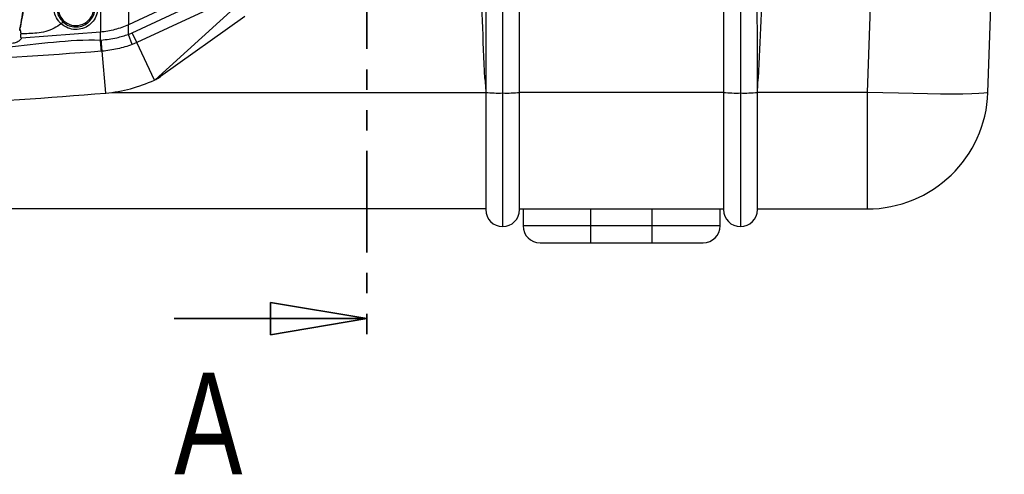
# Model space of a CAD drawing. Header units: millimetres. Extents: x 12 to 859, y 4 to 555.
# Tile 14 of 69: x 217 to 279, y 218 to 247. Entities that reach past the tile are written whole.
import ezdxf

# ---------------------------------------------------------------- set-up
doc = ezdxf.new("R2010")
doc.units = ezdxf.units.MM
doc.linetypes.add('PHANTOM', pattern=[12.7, 6.35, -1.27, 1.27, -1.27, 1.27, -1.27])
doc.styles.add('SLDTEXTSTYLE2', font='TXT', dxfattribs={"width": 0.75})

# ---------------------------------------------------------------- blocks, each defined once
blk = doc.blocks.new('_Closed')
at = {"color": 0, "linetype": 'ByBlock', "lineweight": -2}
for p, q in [((-1, 0.166667), (0, 0)), ((-1, 0.166667), (-1, -0.166667)), ((0, 0), (-1, -0.166667)), ((0, 0), (-1, 0))]:
    blk.add_line(p, q, dxfattribs=at)

msp = doc.modelspace()

# ---------------------------------------------------------------- linework, layer by layer
at = {"color": 7, "linetype": 'PHANTOM', "lineweight": 35}
msp.add_line((238.886, 302.073), (238.886, 226.102), dxfattribs=at)
at = {"color": 7, "linetype": 'Continuous', "lineweight": 25}
for p, q in [((271.071, 271.498), (270.049, 242.218)), ((277.579, 242.218), (278.598, 271.388)), ((224.05, 257.979), (224.036, 246.439)), ((247.345, 257.421), (247.345, 242.18)), ((248.403, 242.217), (248.403, 257.458)), ((261.103, 257.458), (261.103, 242.217)), ((262.162, 257.421), (262.162, 242.18)), ((241.313, 254.495), (224.036, 246.439)), ((224.269, 245.938), (241.402, 253.927)), ((241.517, 253.23), (224.557, 245.321)), ((222.292, 251.669), (222.291, 245.973)), ((231.279, 246.95), (226.022, 243.2)), ((217.261, 246.087), (217.273, 246.153)), ((224.027, 245.835), (224.036, 246.439)), ((222.291, 245.973), (217.378, 245.604)), ((222.29, 245.479), (222.291, 245.973)), ((224.027, 245.835), (224.269, 245.938)), ((224.027, 245.835), (224.027, 245.835)), ((224.264, 245.199), (224.027, 245.835)), ((224.557, 245.321), (224.269, 245.938)), ((222.392, 244.783), (222.349, 244.78)), ((224.557, 245.321), (224.264, 245.199)), ((225.646, 242.985), (225.687, 243.005)), ((246.287, 243.088), (246.287, 242.217)), ((263.22, 242.217), (263.22, 243.088)), ((246.287, 242.217), (246.287, 234.904)), ((247.345, 242.18), (247.345, 233.845)), ((261.103, 242.218), (248.403, 242.218)), ((248.403, 234.904), (248.403, 242.217)), ((261.103, 242.217), (261.103, 234.904)), ((262.162, 242.18), (262.162, 233.845)), ((270.049, 242.218), (263.22, 242.218)), ((263.22, 234.904), (263.22, 242.217)), ((270.049, 242.218), (270.049, 234.946)), ((246.287, 234.946), (155.863, 234.946)), ((248.403, 234.946), (261.103, 234.946)), ((248.615, 234.946), (248.615, 233.888)), ((252.848, 233.888), (252.848, 234.946)), ((256.658, 233.888), (256.658, 234.946)), ((260.892, 233.888), (260.892, 234.946)), ((263.22, 234.946), (270.049, 234.946)), ((256.658, 233.888), (252.848, 233.888)), ((252.848, 232.829), (252.848, 233.888)), ((256.658, 232.829), (256.658, 233.888)), ((249.673, 232.829), (252.848, 232.829)), ((252.848, 232.829), (256.658, 232.829)), ((256.658, 232.829), (259.833, 232.829))]:
    msp.add_line(p, q, dxfattribs=at)
at = {"color": 8, "linetype": 'Continuous', "lineweight": 25}
for p, q in [((225.687, 243.005), (230.613, 247.465)), ((222.614, 242.177), (222.392, 244.783)), ((225.646, 242.985), (224.557, 245.321)), ((223, 242.218), (246.287, 242.218)), ((252.848, 233.888), (248.615, 233.888)), ((260.892, 233.888), (256.658, 233.888))]:
    msp.add_line(p, q, dxfattribs=at)
at = {"color": 7, "linetype": 'Continuous', "lineweight": 35}
msp.add_line((226.886, 228.102), (238.886, 228.102), dxfattribs=at)
at = {"color": 7, "linetype": 'Continuous', "lineweight": 25, "flags": 128}
for points in [[(222.349, 244.78), (222.342, 244.862), (222.335, 244.945), (222.328, 245.031), (222.32, 245.118), (222.313, 245.206), (222.305, 245.296), (222.297, 245.387), (222.29, 245.479)], [(222.392, 244.783), (222.386, 244.865), (222.379, 244.949), (222.372, 245.034), (222.365, 245.121), (222.358, 245.21), (222.351, 245.3), (222.344, 245.391), (222.336, 245.482)], [(246.244, 243.09), (246.268, 242.602), (246.287, 242.218)], [(263.22, 242.218), (263.244, 242.706), (263.262, 243.09)], [(277.579, 242.218), (277.514, 242.186), (277.321, 242.159), (277.003, 242.138), (276.567, 242.122), (276.02, 242.113), (275.37, 242.11), (274.63, 242.113), (273.811, 242.122), (272.928, 242.138), (271.996, 242.159), (271.031, 242.186), (270.049, 242.218)]]:
    msp.add_lwpolyline(points, dxfattribs=at)
at = {"color": 7, "linetype": 'Continuous', "lineweight": 25}
for centre, radius, start, end in [((220.76, 247.497), 1.114, 180.00583, 0.33883), ((221.853, 251.119), 8.975, 274.86459, 295), ((224.793, 244.923), 2.117, 296.44801, 305.5), ((201.075, 495.262), 254, 270, 274.86459), ((247.081, 249.789), 7.614, 264.01335, 271.98909), ((247.609, 249.789), 7.614, 268.01091, 275.98665), ((261.897, 249.789), 7.614, 264.01335, 271.98909), ((262.426, 249.789), 7.614, 268.01091, 275.98665), ((270.049, 242.481), 7.535, 270, 358), ((247.345, 234.904), 1.058, 180, 270), ((247.345, 234.904), 1.058, 270, 0), ((262.162, 234.904), 1.058, 180, 270), ((262.162, 234.904), 1.058, 270, 0), ((249.673, 233.888), 1.058, 180, 270), ((259.833, 233.888), 1.058, 270, 0)]:
    msp.add_arc(centre, radius, start, end, dxfattribs=at)
for points, knots in [([(246.244, 243.09), (246.128, 245.485), (246.03, 247.88), (245.858, 252.669), (245.785, 255.064), (245.723, 257.459)], [0, 0, 0, 0, 0.5, 0.5, 1, 1, 1, 1]), ([(246.361, 257.444), (246.347, 255.05), (246.331, 252.657), (246.302, 247.872), (246.287, 245.479), (246.287, 243.088)], [0, 0, 0, 0, 0.5, 0.5, 1, 1, 1, 1]), ([(263.22, 243.088), (263.22, 245.479), (263.205, 247.872), (263.175, 252.657), (263.159, 255.05), (263.145, 257.444)], [0, 0, 0, 0, 0.5, 0.5, 1, 1, 1, 1]), ([(263.783, 257.459), (263.721, 255.064), (263.648, 252.669), (263.477, 247.88), (263.378, 245.485), (263.262, 243.09)], [0, 0, 0, 0, 0.5, 0.5, 1, 1, 1, 1]), ([(217.273, 246.153), (217.318, 246.409), (217.409, 246.924), (217.542, 247.682), (217.67, 248.409), (217.786, 249.064), (217.882, 249.608), (217.953, 250.01), (217.999, 250.274), (218.005, 250.307), (218.008, 250.323)], [0, 0, 0, 0, 0.115379, 0.231242, 0.359426, 0.487431, 0.615886, 0.743477, 0.872104, 1, 1, 1, 1]), ([(218.008, 250.323), (218.006, 250.31), (218.001, 250.284), (217.966, 250.086), (217.911, 249.776), (217.837, 249.353), (217.744, 248.827), (217.635, 248.208), (217.512, 247.508), (217.393, 246.836), (217.315, 246.396), (217.284, 246.22)], [0, 0, 0, 0, 0.112723, 0.22546, 0.338033, 0.450626, 0.56624, 0.681864, 0.801029, 0.920193, 1, 1, 1, 1]), ([(219.838, 246.497), (219.786, 246.551), (219.616, 246.725), (219.422, 247.084), (219.388, 247.394), (219.372, 247.544)], [0, 0, 0, 0, 0.189224, 0.607818, 1, 1, 1, 1]), ([(219.569, 247.496), (219.58, 247.369), (219.602, 247.108), (219.765, 246.804), (219.909, 246.659), (219.953, 246.614)], [0, 0, 0, 0, 0.396447, 0.812771, 1, 1, 1, 1]), ([(222.123, 247.509), (222.109, 247.357), (222.08, 247.051), (221.848, 246.642), (221.503, 246.329), (221.071, 246.149), (220.607, 246.124), (220.172, 246.241), (219.945, 246.416), (219.838, 246.497)], [0, 0, 0, 0, 0.144761, 0.29072, 0.436568, 0.582219, 0.727707, 0.873136, 1, 1, 1, 1]), ([(219.953, 246.614), (220.046, 246.542), (220.246, 246.389), (220.627, 246.286), (221.033, 246.308), (221.412, 246.466), (221.714, 246.74), (221.918, 247.1), (221.942, 247.369), (221.955, 247.503)], [0, 0, 0, 0, 0.126714, 0.271961, 0.417261, 0.562728, 0.708401, 0.854198, 1, 1, 1, 1]), ([(217.273, 246.153), (217.294, 246.069), (217.318, 245.975), (217.318, 245.878), (217.318, 245.866)], [0, 0, 0, 0, 0.882887, 1, 1, 1, 1]), ([(219.838, 246.498), (219.696, 246.398), (219.399, 246.189), (218.882, 245.985), (218.175, 245.891), (217.653, 245.876), (217.318, 245.866)], [0, 0, 0, 0, 0.196372, 0.409624, 0.620611, 1, 1, 1, 1]), ([(224.036, 246.439), (223.755, 246.323), (223.194, 246.091), (222.592, 246.012), (222.291, 245.973)], [0, 0, 0, 0, 0.499979, 1, 1, 1, 1]), ([(179.859, 245.479), (179.859, 245.479), (181.969, 245.302), (186.193, 244.995), (192.539, 244.699), (198.723, 244.57), (204.741, 244.578), (210.592, 244.767), (216.447, 244.923), (220.337, 245.543), (222.29, 245.479), (222.29, 245.479)], [0, 0, 0, 0, 0, 0.149498, 0.299044, 0.44859, 0.586293, 0.723995, 0.861997, 1, 1, 1, 1, 1]), ([(217.378, 245.604), (217.339, 245.554), (217.248, 245.437), (217.045, 245.309), (216.877, 245.281), (216.793, 245.268)], [0, 0, 0, 0, 0.276151, 0.638025, 1, 1, 1, 1]), ([(217.318, 245.866), (217.317, 245.837), (217.316, 245.789), (217.313, 245.728), (217.313, 245.682), (217.317, 245.649), (217.328, 245.625), (217.34, 245.612), (217.358, 245.604), (217.371, 245.604), (217.378, 245.604)], [0, 0, 0, 0, 0.290061, 0.481792, 0.611179, 0.749074, 0.811037, 0.873663, 0.927618, 1, 1, 1, 1]), ([(222.29, 245.479), (222.29, 245.479), (222.305, 245.48), (222.321, 245.481), (222.336, 245.482)], [0, 0, 0, 0, 0.000429, 1, 1, 1, 1]), ([(222.336, 245.482), (222.499, 245.498), (222.823, 245.53), (223.391, 245.64), (223.79, 245.754), (224.027, 245.835), (224.027, 245.835)], [0, 0, 0, 0, 0.282663, 0.565319, 0.999989, 1, 1, 1, 1]), ([(222.349, 244.78), (218.829, 244.524), (212.654, 244.074), (203.801, 243.854), (195.803, 243.894), (187.797, 244.176), (182.466, 244.578), (179.8, 244.78)], [0, 0, 0, 0, 0.248505, 0.435999, 0.623492, 0.811746, 1, 1, 1, 1]), ([(224.264, 245.199), (223.962, 245.098), (223.353, 244.895), (222.714, 244.821), (222.392, 244.783)], [0, 0, 0, 0, 0.49532, 1, 1, 1, 1]), ([(246.244, 243.09), (246.254, 243.09), (246.266, 243.09), (246.282, 243.089), (246.287, 243.089), (246.287, 243.088)], [0, 0, 0, 0, 0.5, 0.5, 1, 1, 1, 1]), ([(263.22, 243.088), (263.22, 243.089), (263.224, 243.089), (263.241, 243.09), (263.252, 243.09), (263.262, 243.09)], [0, 0, 0, 0, 0.5, 0.5, 1, 1, 1, 1])]:
    msp.add_open_spline(points, degree=3, knots=knots, dxfattribs=at)
msp.add_open_spline([(219.838, 246.497), (219.853, 246.513), (219.882, 246.544), (219.919, 246.582), (219.946, 246.609), (219.951, 246.612), (219.953, 246.614)], degree=3, dxfattribs=at)

# ---------------------------------------------------------------- block references
at = {"color": 7, "linetype": 'Continuous', "lineweight": 35, "xscale": 6, "yscale": 6}
msp.add_blockref('_Closed', (238.886, 228.102), dxfattribs=at)

# ---------------------------------------------------------------- texts
at = {"color": 7, "linetype": 'Continuous', "insert": (226.886, 224.742), "char_height": 6.35, "attachment_point": 1, "style": 'SLDTEXTSTYLE2'}
msp.add_mtext('A', dxfattribs=at)

doc.saveas('drawing.dxf')
